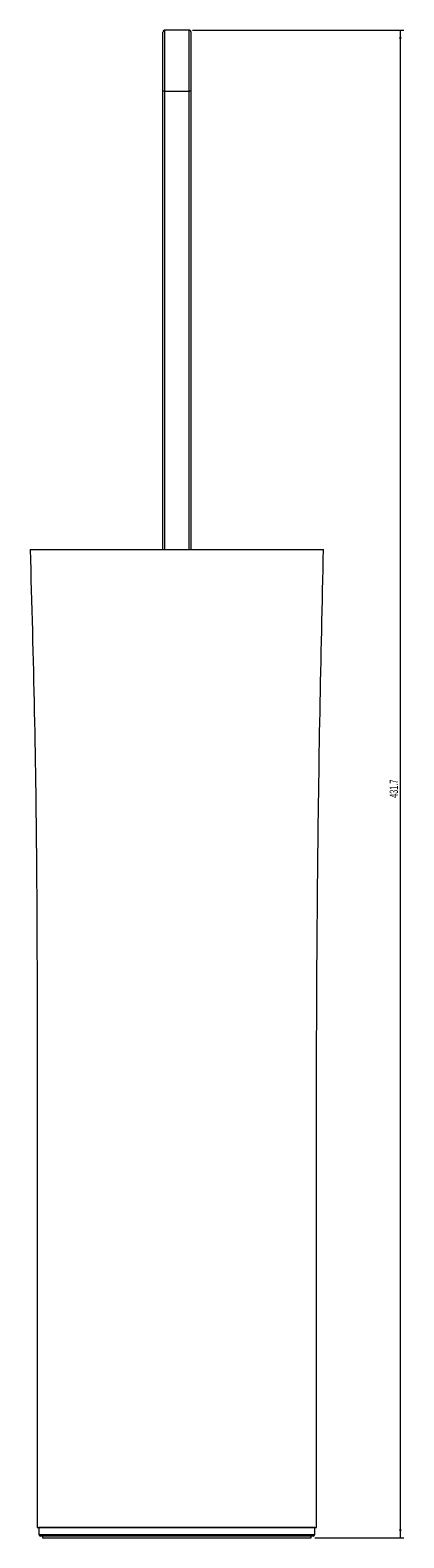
# Model space of a CAD drawing. Header units: millimetres. Extents: x -513 to 205, y -88 to 828.
# Tile 4 of 4: x 98 to 205, y 396 to 828. Entities that reach past the tile are written whole.
import ezdxf

# ---------------------------------------------------------------- set-up
doc = ezdxf.new("R2010")
doc.units = ezdxf.units.MM
doc.styles.add('SLDTEXTSTYLE0', font='TXT', dxfattribs={"width": 0.605})
doc.dimstyles.new('SLDDIMSTYLE1', dxfattribs={"dimtxt": 2.311487, "dimasz": 2.5, "dimexe": 0, "dimexo": 0.0625, "dimgap": 0.577872, "dimtad": 1, "dimtoh": 1, "dimdec": 1, "dimrnd": 1e-09, "dimzin": 12, "dimdsep": 46, "dimtxsty": 'SLDTEXTSTYLE0', "dimsah": 1, "dimcen": 0.09, "dimadec": 0, "dimazin": 0, "dimtfac": 1, "dimtofl": 0, "dimtmove": 0, "dimatfit": 3, "dimfxl": 1, "dimfrac": 2, "dimtolj": 1, "dimtzin": 12, "dimarcsym": 0})

# ---------------------------------------------------------------- blocks, each defined once
blk = doc.blocks.new('*D3')
at = {"color": 7, "linetype": 'Continuous', "lineweight": 0}
for p, q in [((144.83, 827.68), (205.34, 827.68)), ((204.34, 395.98), (204.34, 827.68)), ((179.83, 395.98), (205.34, 395.98))]:
    blk.add_line(p, q, dxfattribs=at)
for points in [[(204.34, 827.68), (204.03, 825.18), (204.65, 825.18)], [(204.34, 395.98), (204.65, 398.48), (204.03, 398.48)]]:
    blk.add_solid(points, dxfattribs=at)
at = {"color": 7, "linetype": 'Continuous', "lineweight": 0, "insert": (201.27, 607.86), "char_height": 2.381, "attachment_point": 1, "rotation": 90, "style": 'SLDTEXTSTYLE0'}
blk.add_mtext('431.7', dxfattribs=at)

msp = doc.modelspace()

# ---------------------------------------------------------------- linework, layer by layer
at = {"color": 7, "linetype": 'Continuous', "lineweight": 15}
for p, q in [((143.833, 827.681), (136.833, 827.681)), ((136.833, 810.181), (136.333, 810.181)), ((136.333, 678.981), (136.333, 810.181)), ((136.833, 810.181), (143.833, 810.181)), ((144.333, 810.181), (143.833, 810.181)), ((144.333, 810.181), (144.333, 678.981)), ((98.333, 678.981), (140.333, 678.981)), ((100.333, 398.981), (180.333, 398.981)), ((100.833, 398.981), (100.833, 396.981)), ((179.833, 396.981), (179.833, 398.981)), ((172.983, 396.481), (101.333, 396.481)), ((101.833, 396.481), (101.833, 395.981)), ((101.833, 395.981), (178.833, 395.981)), ((179.333, 396.481), (172.983, 396.481)), ((178.833, 395.981), (178.833, 396.481))]:
    msp.add_line(p, q, dxfattribs=at)
at = {"color": 8, "linetype": 'Continuous', "lineweight": 15}
for p, q in [((136.833, 810.181), (136.833, 678.981)), ((143.833, 678.981), (143.833, 810.181)), ((100.833, 396.981), (173.401, 396.981)), ((173.401, 396.981), (179.833, 396.981))]:
    msp.add_line(p, q, dxfattribs=at)
at = {"color": 142, "linetype": 'Continuous', "lineweight": 0, "true_color": 0x0080c0}
for p, q in [((173.401, 398.981), (100.833, 398.981)), ((179.833, 398.981), (173.401, 398.981))]:
    msp.add_line(p, q, dxfattribs=at)
at = {"color": 7, "linetype": 'Continuous', "lineweight": 15}
for centre, start, end in [((136.833, 827.181), 90.4652, 180.00081), ((143.833, 827.181), 359.99989, 90.09703), ((101.333, 396.981), 180, 270), ((179.333, 396.981), 270, 0)]:
    msp.add_arc(centre, 0.5, start, end, dxfattribs=at)
for points, knots in [([(136.333, 810.181), (136.333, 811.764), (136.333, 814.979), (136.333, 819.373), (136.333, 822.614), (136.333, 824.703), (136.333, 826.043), (136.333, 827.022), (136.333, 827.092), (136.333, 827.123)], [0, 0, 0, 0, 0.2240931, 0.4550387, 0.6383665, 0.729792, 0.8240557, 0.9201927, 1, 1, 1, 1]), ([(143.833, 810.181), (143.833, 810.985), (143.833, 812.193), (143.833, 813.798), (143.833, 815.008), (143.833, 816.22), (143.833, 817.433), (143.833, 818.634), (143.833, 820.053), (143.833, 821.664), (143.833, 823.421), (143.833, 825.052), (143.833, 826.111), (143.833, 826.797), (143.833, 827.137), (143.833, 827.396), (143.833, 827.591), (143.833, 827.689), (143.833, 827.677), (143.833, 827.675)], [0, 0, 0, 0, 0.1096267, 0.164761, 0.2199892, 0.2763786, 0.3328857, 0.3897909, 0.446852, 0.5374912, 0.6286496, 0.7215182, 0.8158432, 0.8405997, 0.8904571, 0.9156407, 0.940925, 0.9921033, 1, 1, 1, 1]), ([(144.333, 827.159), (144.333, 827.16), (144.333, 827.162), (144.333, 826.94), (144.333, 826.542), (144.333, 826.012), (144.333, 825.39), (144.333, 824.699), (144.333, 823.937), (144.333, 822.866), (144.333, 821.442), (144.333, 819.527), (144.333, 817.394), (144.333, 815.049), (144.333, 812.636), (144.333, 811.002), (144.333, 810.181)], [0, 0, 0, 0, 0.0304526, 0.079953, 0.1274982, 0.1762268, 0.2215081, 0.2673146, 0.3144197, 0.3618446, 0.4529163, 0.5451749, 0.6564218, 0.7687506, 0.883965, 1, 1, 1, 1]), ([(98.333, 678.981), (98.761, 663.477), (99.614, 632.549), (100.271, 586.068), (100.388, 508.238), (100.357, 445.837), (100.333, 398.981)], [0, 0, 0, 0, 0.1661683, 0.3314663, 0.4980087, 1, 1, 1, 1]), ([(140.333, 678.981), (140.505, 678.981), (140.849, 678.981), (141.364, 678.981), (141.879, 678.981), (142.394, 678.981), (142.909, 678.981), (143.423, 678.981), (143.937, 678.981), (144.966, 678.981), (146.506, 678.981), (148.541, 678.981), (150.555, 678.981), (153.227, 678.981), (156.499, 678.981), (160.233, 678.981), (163.772, 678.981), (167.082, 678.981), (170.132, 678.981), (172.895, 678.981), (175.344, 678.981), (177.457, 678.981), (179.214, 678.981), (180.598, 678.981), (181.596, 678.981), (182.199, 678.981), (182.333, 678.981), (182.333, 678.981), (182.333, 678.981)], [0, 0, 0, 0, 0.0062581, 0.0125143, 0.0187706, 0.0250291, 0.0312918, 0.0375609, 0.0438382, 0.0501259, 0.0753563, 0.1008004, 0.1265089, 0.1525537, 0.2058071, 0.2609464, 0.3182237, 0.3777869, 0.4396844, 0.5038745, 0.5702364, 0.6385809, 0.7086618, 0.7801862, 0.8528247, 0.9262206, 0.9999998, 1, 1, 1, 1]), ([(180.333, 398.981), (180.332, 414.639), (180.331, 445.954), (180.34, 492.899), (180.306, 539.641), (180.627, 586.13), (181.265, 632.52), (181.976, 663.451), (182.333, 678.981)], [0, 0, 0, 0, 0.1677505, 0.3355011, 0.5029538, 0.668529, 0.8335751, 1, 1, 1, 1])]:
    msp.add_open_spline(points, degree=3, knots=knots, dxfattribs=at)
at = {"color": 8, "linetype": 'Continuous', "lineweight": 15}
msp.add_open_spline([(136.833, 827.656), (136.833, 827.657), (136.833, 827.66), (136.833, 827.418), (136.833, 826.989), (136.833, 826.425), (136.833, 825.77), (136.833, 825.048), (136.833, 824.251), (136.833, 823.463), (136.833, 822.485), (136.833, 821.302), (136.833, 819.939), (136.833, 818.658), (136.833, 817.505), (136.833, 816.366), (136.833, 815.17), (136.833, 813.729), (136.833, 812.04), (136.833, 810.802), (136.833, 810.181)], degree=3, knots=[0, 0, 0, 0, 0.0326469, 0.0843181, 0.1338856, 0.1840595, 0.2297719, 0.2760072, 0.323551, 0.371422, 0.4076334, 0.4802955, 0.5532292, 0.6090556, 0.6650376, 0.7168253, 0.7687084, 0.8311249, 0.9154013, 1, 1, 1, 1], dxfattribs=at)

# ---------------------------------------------------------------- dimensions: what is measured, and where the dimension line sits
at = {"color": 7, "linetype": 'Continuous', "lineweight": 0}
dim = msp.add_linear_dim(base=(204.336, 827.681), p1=(178.833, 395.981), p2=(143.833, 827.681), angle=90, dimstyle='SLDDIMSTYLE1', dxfattribs=at)
dim.commit()
dim.dimension.update_dxf_attribs({"geometry": '*D3', "text_midpoint": (204.336, 611.831), "dimtype": 160})

doc.saveas('drawing.dxf')
